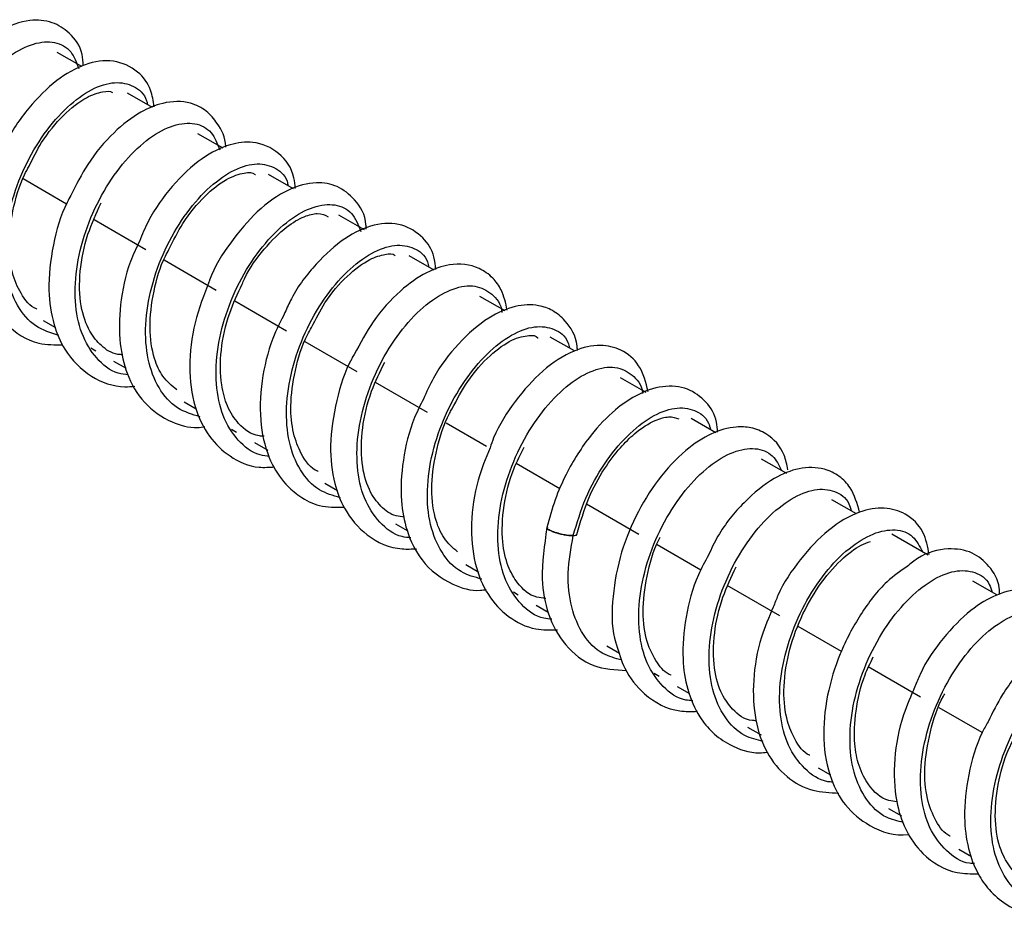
# Model space of a CAD drawing. Header units: millimetres. Extents: x 13 to 546, y 13 to 419.
# Tile 5 of 10: x 225 to 249, y 281 to 304. Entities that reach past the tile are written whole.
import ezdxf

# ---------------------------------------------------------------- set-up
doc = ezdxf.new("R2010")
doc.units = ezdxf.units.MM
doc.header["$LTSCALE"] = 2

msp = doc.modelspace()

# ---------------------------------------------------------------- linework, layer by layer
for p, q in [((226.266, 302.776), (225.645, 303.134)), ((228.04, 301.751), (227.413, 302.113)), ((229.813, 300.727), (229.18, 301.093)), ((231.577, 299.71), (230.948, 300.072)), ((225.884, 299.328), (224.793, 299.958)), ((233.357, 298.682), (232.716, 299.052)), ((227.869, 298.182), (226.572, 298.931)), ((235.111, 297.669), (234.484, 298.031)), ((229.637, 297.162), (228.329, 297.917)), ((231.405, 296.141), (230.105, 296.891)), ((236.888, 296.644), (236.251, 297.011)), ((225.297, 296.407), (225.601, 296.231)), ((233.172, 295.121), (231.868, 295.874)), ((238.627, 295.64), (238.019, 295.99)), ((226.489, 295.718), (226.613, 295.647)), ((227.064, 295.386), (227.375, 295.207)), ((234.94, 294.1), (233.639, 294.852)), ((240.427, 294.6), (239.787, 294.97)), ((228.832, 294.366), (229.138, 294.189)), ((236.42, 293.246), (235.406, 293.831)), ((242.177, 293.59), (241.555, 293.949)), ((230.026, 293.677), (230.148, 293.606)), ((230.6, 293.345), (230.933, 293.153)), ((243.957, 292.563), (243.322, 292.929)), ((238.264, 292.181), (237.17, 292.813)), ((232.368, 292.325), (232.682, 292.143)), ((245.711, 291.55), (245.09, 291.908)), ((240.243, 291.039), (238.928, 291.798)), ((234.136, 291.304), (234.43, 291.134)), ((247.504, 290.515), (246.594, 291.04)), ((241.8, 290.14), (240.705, 290.772)), ((235.903, 290.284), (236.233, 290.093)), ((249.232, 289.517), (248.626, 289.867)), ((243.779, 288.998), (242.463, 289.757)), ((237.098, 289.594), (237.219, 289.524)), ((237.671, 289.263), (237.973, 289.089)), ((245.331, 288.102), (244.244, 288.729)), ((239.439, 288.243), (239.759, 288.058)), ((247.314, 286.957), (245.999, 287.716)), ((240.633, 287.553), (240.755, 287.483)), ((241.207, 287.222), (241.52, 287.042)), ((248.862, 286.063), (247.783, 286.686)), ((242.974, 286.202), (243.312, 286.007)), ((244.742, 285.181), (245.056, 285)), ((246.51, 284.161), (246.834, 283.974)), ((248.278, 283.14), (248.595, 282.957))]:
    msp.add_line(p, q)
for points, knots in [([(226.303, 302.796), (226.296, 302.895), (226.275, 303.234), (226, 303.614), (225.517, 303.927), (224.905, 303.973), (224.199, 303.722), (223.452, 303.121), (222.838, 302.374), (222.568, 301.804), (222.455, 301.567)], [0, 0, 0, 0, 0.055151, 0.188883, 0.299274, 0.419946, 0.578211, 0.740723, 0.891972, 1, 1, 1, 1]), ([(223.912, 297.079), (223.812, 297.092), (223.482, 297.137), (223.057, 297.501), (222.686, 298.127), (222.534, 298.952), (222.592, 299.883), (222.857, 300.844), (223.285, 301.747), (223.841, 302.514), (224.45, 303.077), (225.065, 303.389), (225.597, 303.422), (226.009, 303.207), (226.13, 302.883), (226.187, 302.731)], [0, 0, 0, 0, 0.034897, 0.115903, 0.197682, 0.278638, 0.360461, 0.441376, 0.523233, 0.604118, 0.686, 0.766862, 0.848761, 0.929611, 1, 1, 1, 1]), ([(228.084, 301.769), (228.061, 301.914), (228.007, 302.26), (227.669, 302.704), (227.062, 302.978), (226.351, 302.871), (225.615, 302.462), (224.929, 301.769), (224.393, 301.009), (224.187, 300.476), (224.116, 300.293)], [0, 0, 0, 0, 0.0829688, 0.198098, 0.3378945, 0.4817767, 0.6244454, 0.7747812, 0.9224064, 1, 1, 1, 1]), ([(225.69, 296.028), (225.488, 296.092), (225.07, 296.225), (224.621, 296.753), (224.355, 297.483), (224.302, 298.369), (224.464, 299.325), (224.811, 300.269), (225.309, 301.116), (225.897, 301.793), (226.517, 302.238), (227.104, 302.423), (227.576, 302.31), (227.856, 302.088), (227.906, 301.858), (227.913, 301.825)], [0, 0, 0, 0, 0.0772016, 0.1602019, 0.2424526, 0.3253966, 0.4077109, 0.4905895, 0.572977, 0.6557811, 0.7382514, 0.8209719, 0.9035343, 0.9861623, 1, 1, 1, 1]), ([(224.942, 300.279), (225.043, 300.482), (225.286, 300.974), (225.806, 301.59), (226.36, 302.023), (226.797, 302.159), (226.983, 302.17), (227.035, 302.13), (227.035, 302.13)], [0, 0, 0, 0, 0.161236, 0.390934, 0.62915, 0.823224, 0.999018, 1, 1, 1, 1]), ([(229.876, 300.759), (229.876, 300.764), (229.872, 300.999), (229.708, 301.316), (229.398, 301.686), (228.93, 301.92), (228.348, 301.908), (227.698, 301.64), (227.052, 301.141), (226.426, 300.412), (226.124, 299.808), (225.99, 299.54)], [0, 0, 0, 0, 0.00309, 0.129486, 0.217979, 0.314858, 0.462497, 0.576628, 0.721497, 0.876557, 1, 1, 1, 1]), ([(227.429, 295.04), (227.345, 295.051), (227.029, 295.09), (226.612, 295.44), (226.232, 296.056), (226.072, 296.876), (226.121, 297.804), (226.379, 298.765), (226.8, 299.672), (227.353, 300.446), (227.961, 301.018), (228.577, 301.34), (229.113, 301.385), (229.538, 301.175), (229.667, 300.845), (229.729, 300.686)], [0, 0, 0, 0, 0.0296214, 0.1106403, 0.1925125, 0.2734892, 0.3553972, 0.4363411, 0.5182759, 0.5991967, 0.6811489, 0.7620562, 0.8440168, 0.9249201, 1, 1, 1, 1]), ([(231.622, 299.721), (231.614, 299.811), (231.579, 300.171), (231.246, 300.648), (230.618, 300.925), (229.943, 300.84), (229.252, 300.498), (228.541, 299.822), (227.991, 299.075), (227.781, 298.561), (227.711, 298.39)], [0, 0, 0, 0, 0.050144, 0.201251, 0.352198, 0.469594, 0.615085, 0.776538, 0.925771, 1, 1, 1, 1]), ([(224.116, 300.293), (224.046, 300.136), (223.821, 299.635), (223.65, 298.698), (223.676, 297.677), (223.936, 296.872), (224.408, 296.215), (225.042, 295.795), (225.586, 295.794), (225.792, 295.793)], [0, 0, 0, 0, 0.076171, 0.244013, 0.424177, 0.569768, 0.697712, 0.885068, 1, 1, 1, 1]), ([(225.14, 296.692), (225.137, 296.693), (224.963, 296.757), (224.742, 297.041), (224.498, 297.581), (224.41, 298.302), (224.511, 299.151), (224.711, 299.862), (224.902, 300.207), (224.942, 300.279)], [0, 0, 0, 0, 0.004296, 0.205293, 0.37562, 0.547079, 0.745915, 0.946816, 1, 1, 1, 1]), ([(229.235, 293.988), (229.038, 294.047), (228.622, 294.172), (228.172, 294.687), (227.897, 295.41), (227.836, 296.291), (227.989, 297.246), (228.329, 298.191), (228.822, 299.044), (229.408, 299.729), (230.028, 300.185), (230.618, 300.38), (231.095, 300.279), (231.383, 300.059), (231.436, 299.825), (231.445, 299.786)], [0, 0, 0, 0, 0.074853, 0.157786, 0.240069, 0.322938, 0.405293, 0.488089, 0.570524, 0.653239, 0.735765, 0.818388, 0.901012, 0.983538, 1, 1, 1, 1]), ([(228.451, 298.188), (228.563, 298.414), (228.817, 298.929), (229.346, 299.551), (229.903, 299.987), (230.366, 300.128), (230.555, 300.124), (230.618, 300.067), (230.621, 300.065)], [0, 0, 0, 0, 0.167478, 0.382168, 0.59212, 0.794393, 0.990857, 1, 1, 1, 1]), ([(233.399, 298.701), (233.399, 298.735), (233.398, 299.042), (233.163, 299.424), (232.7, 299.805), (232.101, 299.902), (231.429, 299.718), (230.668, 299.196), (230.002, 298.388), (229.588, 297.759), (229.47, 297.41), (229.468, 297.406)], [0, 0, 0, 0, 0.018423, 0.162748, 0.279218, 0.391611, 0.537146, 0.698984, 0.850605, 0.998111, 1, 1, 1, 1]), ([(225.99, 299.54), (225.959, 299.484), (225.747, 299.105), (225.515, 298.27), (225.396, 297.208), (225.528, 296.331), (225.858, 295.558), (226.455, 294.967), (227.121, 294.717), (227.514, 294.75), (227.598, 294.757)], [0, 0, 0, 0, 0.027644, 0.186834, 0.356844, 0.499226, 0.616588, 0.791961, 0.955679, 1, 1, 1, 1]), ([(227.296, 295.547), (227.254, 295.548), (227.034, 295.557), (226.761, 295.749), (226.428, 296.131), (226.214, 296.764), (226.189, 297.619), (226.373, 298.54), (226.629, 299.095), (226.749, 299.354)], [0, 0, 0, 0, 0.036161, 0.186839, 0.324956, 0.490259, 0.670476, 0.846103, 1, 1, 1, 1]), ([(230.975, 292.996), (230.895, 293.004), (230.583, 293.039), (230.166, 293.379), (229.778, 293.986), (229.61, 294.8), (229.65, 295.724), (229.901, 296.686), (230.316, 297.597), (230.865, 298.377), (231.471, 298.959), (232.089, 299.292), (232.629, 299.348), (233.066, 299.143), (233.203, 298.808), (233.271, 298.642)], [0, 0, 0, 0, 0.0276059, 0.1083939, 0.1900994, 0.2708532, 0.3525868, 0.433316, 0.5150686, 0.5957826, 0.6775452, 0.7582536, 0.8400169, 0.9207293, 1, 1, 1, 1]), ([(230.289, 297.317), (230.308, 297.363), (230.449, 297.699), (230.847, 298.225), (231.371, 298.762), (231.854, 299.036), (232.239, 299.122), (232.372, 299.05), (232.449, 299.007)], [0, 0, 0, 0, 0.032195, 0.235479, 0.442609, 0.613821, 0.774037, 1, 1, 1, 1]), ([(235.15, 297.682), (235.139, 297.792), (235.109, 298.108), (234.834, 298.522), (234.294, 298.863), (233.6, 298.846), (232.856, 298.505), (232.145, 297.855), (231.619, 297.185), (231.416, 296.723), (231.364, 296.606)], [0, 0, 0, 0, 0.064627, 0.185029, 0.320743, 0.472279, 0.628398, 0.788356, 0.946356, 1, 1, 1, 1]), ([(227.711, 298.39), (227.632, 298.222), (227.392, 297.714), (227.207, 296.812), (227.193, 295.856), (227.386, 295.016), (227.806, 294.293), (228.448, 293.859), (229.001, 293.691), (229.291, 293.731), (229.355, 293.74)], [0, 0, 0, 0, 0.080093, 0.243082, 0.396313, 0.525951, 0.680265, 0.843394, 0.965573, 1, 1, 1, 1]), ([(232.754, 291.959), (232.571, 292.011), (232.168, 292.125), (231.723, 292.622), (231.439, 293.336), (231.37, 294.213), (231.515, 295.166), (231.848, 296.114), (232.335, 296.972), (232.92, 297.664), (233.539, 298.13), (234.132, 298.337), (234.614, 298.247), (234.909, 298.03), (234.966, 297.792), (234.977, 297.747)], [0, 0, 0, 0, 0.069377, 0.152513, 0.235108, 0.318172, 0.400847, 0.483831, 0.566595, 0.649488, 0.73235, 0.815146, 0.898101, 0.980804, 1, 1, 1, 1]), ([(228.649, 294.665), (228.525, 294.767), (228.296, 294.953), (228.05, 295.486), (227.938, 296.213), (228.048, 297.115), (228.243, 297.812), (228.421, 298.133), (228.451, 298.188)], [0, 0, 0, 0, 0.18251, 0.335853, 0.544027, 0.756758, 0.958753, 1, 1, 1, 1]), ([(232.028, 296.232), (232.137, 296.444), (232.394, 296.946), (232.924, 297.554), (233.47, 297.959), (233.898, 298.08), (234.075, 298.088), (234.129, 298.038), (234.13, 298.037)], [0, 0, 0, 0, 0.167681, 0.396505, 0.628081, 0.810359, 0.995874, 1, 1, 1, 1]), ([(236.942, 296.667), (236.902, 296.843), (236.834, 297.145), (236.577, 297.497), (236.159, 297.801), (235.557, 297.859), (234.883, 297.621), (234.229, 297.16), (233.585, 296.454), (233.254, 295.837), (233.101, 295.552)], [0, 0, 0, 0, 0.108568, 0.187028, 0.280832, 0.443688, 0.564767, 0.706251, 0.864687, 1, 1, 1, 1]), ([(229.468, 297.406), (229.333, 297.055), (229.058, 296.343), (228.932, 295.234), (229.058, 294.252), (229.421, 293.488), (229.98, 292.96), (230.563, 292.694), (230.972, 292.723), (231.104, 292.732)], [0, 0, 0, 0, 0.1614679, 0.3279919, 0.4951973, 0.6445815, 0.7796169, 0.9288221, 1, 1, 1, 1]), ([(230.841, 293.5), (230.801, 293.502), (230.532, 293.519), (230.222, 293.756), (229.91, 294.213), (229.74, 294.843), (229.732, 295.649), (229.924, 296.545), (230.176, 297.078), (230.289, 297.317)], [0, 0, 0, 0, 0.0344122, 0.2296751, 0.3778822, 0.5069699, 0.683417, 0.8583482, 1, 1, 1, 1]), ([(234.524, 290.951), (234.448, 290.958), (234.139, 290.988), (233.721, 291.318), (233.325, 291.916), (233.149, 292.723), (233.18, 293.645), (233.423, 294.607), (233.832, 295.521), (234.377, 296.308), (234.982, 296.899), (235.599, 297.241), (236.152, 297.316), (236.567, 297.089), (236.789, 296.829), (236.808, 296.609), (236.808, 296.609)], [0, 0, 0, 0, 0.026004, 0.106684, 0.188334, 0.268988, 0.350659, 0.431296, 0.512978, 0.593608, 0.675292, 0.755925, 0.837602, 0.918247, 0.999908, 1, 1, 1, 1]), ([(238.703, 295.656), (238.701, 295.694), (238.684, 295.994), (238.471, 296.351), (238.1, 296.668), (237.668, 296.819), (237.118, 296.789), (236.435, 296.489), (235.725, 295.869), (235.149, 295.134), (234.917, 294.612), (234.839, 294.434)], [0, 0, 0, 0, 0.021338, 0.168199, 0.255345, 0.336174, 0.460638, 0.599549, 0.765094, 0.91992, 1, 1, 1, 1]), ([(231.364, 296.606), (231.256, 296.391), (230.983, 295.846), (230.748, 294.852), (230.719, 293.782), (230.947, 292.909), (231.318, 292.332), (231.749, 291.966), (232.23, 291.714), (232.637, 291.717), (232.847, 291.718)], [0, 0, 0, 0, 0.1011248, 0.2561347, 0.4243539, 0.5778593, 0.7033887, 0.7877461, 0.8901977, 1, 1, 1, 1]), ([(232.201, 292.617), (232.197, 292.618), (232.007, 292.686), (231.786, 292.996), (231.555, 293.566), (231.481, 294.291), (231.6, 295.143), (231.806, 295.842), (231.994, 296.171), (232.028, 296.232)], [0, 0, 0, 0, 0.004455, 0.223423, 0.386128, 0.556226, 0.755502, 0.955146, 1, 1, 1, 1]), ([(236.307, 289.915), (236.126, 289.964), (235.723, 290.071), (235.275, 290.557), (234.982, 291.263), (234.904, 292.135), (235.04, 293.087), (235.368, 294.036), (235.849, 294.899), (236.431, 295.6), (237.049, 296.076), (237.645, 296.293), (238.132, 296.215), (238.435, 296), (238.496, 295.758), (238.509, 295.707)], [0, 0, 0, 0, 0.068058, 0.151014, 0.233555, 0.316432, 0.39906, 0.481849, 0.564574, 0.647266, 0.730085, 0.812683, 0.895587, 0.978101, 1, 1, 1, 1]), ([(235.553, 294.179), (235.68, 294.421), (235.959, 294.948), (236.511, 295.56), (237.07, 295.955), (237.502, 296.045), (237.66, 296.03), (237.715, 295.973), (237.716, 295.972)], [0, 0, 0, 0, 0.181354, 0.396536, 0.608859, 0.813697, 0.997603, 1, 1, 1, 1]), ([(233.101, 295.552), (233.08, 295.517), (232.874, 295.17), (232.632, 294.368), (232.464, 293.285), (232.567, 292.372), (232.863, 291.594), (233.41, 290.96), (234.089, 290.649), (234.542, 290.672), (234.662, 290.678)], [0, 0, 0, 0, 0.01747, 0.17283, 0.338223, 0.49051, 0.603562, 0.762527, 0.93733, 1, 1, 1, 1]), ([(240.48, 294.619), (240.421, 294.85), (240.308, 295.289), (239.834, 295.692), (239.243, 295.822), (238.583, 295.672), (237.832, 295.197), (237.146, 294.416), (236.688, 293.723), (236.54, 293.297), (236.511, 293.214)], [0, 0, 0, 0, 0.1393252, 0.2637278, 0.3741964, 0.5096009, 0.6691036, 0.8207158, 0.965157, 1, 1, 1, 1]), ([(234.366, 291.471), (234.293, 291.478), (234.055, 291.502), (233.763, 291.723), (233.447, 292.15), (233.266, 292.825), (233.279, 293.694), (233.488, 294.591), (233.749, 295.118), (233.867, 295.358)], [0, 0, 0, 0, 0.062617, 0.205725, 0.349828, 0.513436, 0.686192, 0.857639, 1, 1, 1, 1]), ([(238.057, 288.908), (237.991, 288.913), (237.691, 288.939), (237.277, 289.258), (236.872, 289.846), (236.687, 290.647), (236.71, 291.566), (236.945, 292.528), (237.348, 293.446), (237.889, 294.239), (238.493, 294.839), (239.111, 295.191), (239.667, 295.278), (240.089, 295.062), (240.317, 294.802), (240.339, 294.577), (240.339, 294.57)], [0, 0, 0, 0, 0.022631, 0.103357, 0.185094, 0.265802, 0.347552, 0.428251, 0.510004, 0.590704, 0.672453, 0.753163, 0.834897, 0.915627, 0.997337, 1, 1, 1, 1]), ([(242.222, 293.603), (242.216, 293.689), (242.198, 293.991), (241.95, 294.382), (241.47, 294.739), (240.828, 294.791), (240.215, 294.571), (239.605, 294.15), (238.992, 293.511), (238.478, 292.707), (238.124, 291.898), (238.001, 291.443), (237.938, 291.208)], [0, 0, 0, 0, 0.0412915, 0.1442209, 0.2489636, 0.3630822, 0.4858169, 0.5765696, 0.6933292, 0.8334098, 0.914038, 1, 1, 1, 1]), ([(234.839, 294.434), (234.761, 294.281), (234.515, 293.795), (234.302, 292.899), (234.251, 291.931), (234.408, 291.079), (234.797, 290.292), (235.468, 289.79), (236.07, 289.603), (236.368, 289.646), (236.416, 289.653)], [0, 0, 0, 0, 0.073187, 0.232214, 0.386552, 0.511174, 0.658382, 0.842135, 0.97439, 1, 1, 1, 1]), ([(235.696, 290.599), (235.575, 290.703), (235.339, 290.906), (235.096, 291.484), (235.009, 292.262), (235.155, 293.176), (235.359, 293.848), (235.532, 294.144), (235.553, 294.179)], [0, 0, 0, 0, 0.179042, 0.349671, 0.563832, 0.77192, 0.972743, 1, 1, 1, 1]), ([(238.599, 291.007), (238.692, 291.324), (238.879, 291.958), (239.365, 292.826), (239.942, 293.535), (240.56, 294.021), (241.159, 294.248), (241.651, 294.183), (241.962, 293.97), (242.027, 293.725), (242.042, 293.668)], [0, 0, 0, 0, 0.137014, 0.2741864, 0.4110423, 0.5483584, 0.6850718, 0.8225164, 0.9591032, 1, 1, 1, 1]), ([(238.689, 291.036), (238.778, 291.345), (238.945, 291.926), (239.351, 292.666), (239.756, 293.201), (240.196, 293.638), (240.638, 293.915), (241.039, 294.015), (241.171, 293.964), (241.245, 293.935)], [0, 0, 0, 0, 0.1699465, 0.3191034, 0.4463398, 0.5537145, 0.7149762, 0.8419523, 1, 1, 1, 1]), ([(243.985, 292.662), (243.96, 292.787), (243.885, 293.162), (243.538, 293.543), (243.076, 293.729), (242.611, 293.752), (242.054, 293.591), (241.385, 293.156), (240.721, 292.445), (240.142, 291.509), (239.729, 290.439), (239.556, 289.343), (239.564, 288.605), (239.673, 288.299), (239.677, 288.29)], [0, 0, 0, 0, 0.05249, 0.15775, 0.219328, 0.273929, 0.362584, 0.457649, 0.565831, 0.6707, 0.775894, 0.886974, 0.996369, 1, 1, 1, 1]), ([(236.511, 293.214), (236.401, 292.945), (236.148, 292.322), (236.009, 291.304), (236.094, 290.311), (236.42, 289.51), (236.954, 288.942), (237.568, 288.632), (238.017, 288.641), (238.203, 288.645)], [0, 0, 0, 0, 0.126405, 0.292772, 0.457466, 0.61138, 0.753546, 0.898292, 1, 1, 1, 1]), ([(237.91, 289.429), (237.834, 289.437), (237.537, 289.468), (237.23, 289.741), (236.942, 290.228), (236.794, 290.887), (236.827, 291.734), (237.037, 292.581), (237.273, 293.047), (237.366, 293.229)], [0, 0, 0, 0, 0.066931, 0.260826, 0.392705, 0.535184, 0.716491, 0.889361, 1, 1, 1, 1]), ([(241.598, 286.863), (241.539, 286.867), (241.245, 286.889), (240.832, 287.198), (240.42, 287.776), (240.226, 288.572), (240.24, 289.486), (240.468, 290.449), (240.865, 291.37), (241.402, 292.17), (242.003, 292.778), (242.624, 293.143), (243.175, 293.231), (243.613, 293.07), (243.758, 292.775), (243.824, 292.639)], [0, 0, 0, 0, 0.020512, 0.102678, 0.1859, 0.268055, 0.351282, 0.433437, 0.51666, 0.598823, 0.682034, 0.764216, 0.847404, 0.929614, 1, 1, 1, 1]), ([(245.785, 291.592), (245.723, 291.81), (245.621, 292.166), (245.281, 292.514), (244.844, 292.728), (244.272, 292.728), (243.59, 292.456), (242.887, 291.884), (242.306, 291.184), (242.066, 290.678), (241.99, 290.516)], [0, 0, 0, 0, 0.139305, 0.228326, 0.320522, 0.459472, 0.593902, 0.762341, 0.924046, 1, 1, 1, 1]), ([(243.369, 285.843), (243.207, 285.882), (242.822, 285.973), (242.378, 286.428), (242.068, 287.117), (241.974, 287.979), (242.093, 288.928), (242.407, 289.881), (242.876, 290.753), (243.454, 291.469), (244.07, 291.965), (244.672, 292.203), (245.169, 292.15), (245.488, 291.94), (245.558, 291.691), (245.575, 291.628)], [0, 0, 0, 0, 0.0601468, 0.1431784, 0.2260825, 0.3090197, 0.3920209, 0.4748611, 0.5579507, 0.6407031, 0.723872, 0.8065462, 0.8897854, 0.9723908, 1, 1, 1, 1]), ([(247.531, 290.532), (247.494, 290.726), (247.412, 291.152), (246.98, 291.573), (246.387, 291.74), (245.737, 291.622), (245.001, 291.197), (244.301, 290.446), (243.819, 289.75), (243.655, 289.309), (243.618, 289.209)], [0, 0, 0, 0, 0.11428, 0.250449, 0.366378, 0.495168, 0.654916, 0.810846, 0.957047, 1, 1, 1, 1]), ([(237.938, 291.208), (237.872, 290.769), (237.755, 289.995), (237.952, 288.988), (238.372, 288.224), (239.062, 287.674), (239.653, 287.639), (239.936, 287.622)], [0, 0, 0, 0, 0.235906, 0.415511, 0.612425, 0.814022, 1, 1, 1, 1]), ([(238.599, 291.007), (238.563, 291.006), (238.509, 291.008), (238.39, 291.026), (238.345, 291.034), (238.247, 291.057), (238.195, 291.071), (238.098, 291.102), (238.054, 291.12), (237.986, 291.153), (237.963, 291.168), (237.925, 291.208), (237.942, 291.223), (237.971, 291.23)], [0, 0, 0, 0, 0.25, 0.25, 0.375, 0.375, 0.5, 0.5, 0.625, 0.625, 0.75, 0.75, 1, 1, 1, 1]), ([(237.939, 291.208), (237.94, 291.201), (237.941, 291.185), (237.985, 291.152), (238.064, 291.115), (238.17, 291.078), (238.285, 291.047), (238.405, 291.023), (238.516, 291.008), (238.573, 291.007), (238.599, 291.007)], [0, 0, 0, 0, 0.108469, 0.234593, 0.367539, 0.500485, 0.626609, 0.740974, 0.885635, 1, 1, 1, 1]), ([(245.116, 284.821), (245.072, 284.823), (244.792, 284.841), (244.389, 285.14), (243.967, 285.707), (243.766, 286.496), (243.771, 287.407), (243.991, 288.369), (244.381, 289.293), (244.914, 290.1), (245.514, 290.717), (246.136, 291.092), (246.691, 291.192), (247.141, 291.037), (247.295, 290.737), (247.368, 290.593)], [0, 0, 0, 0, 0.015376, 0.097555, 0.180806, 0.262982, 0.34623, 0.428414, 0.511651, 0.593851, 0.677067, 0.759294, 0.84248, 0.924744, 1, 1, 1, 1]), ([(239.82, 287.886), (239.655, 287.928), (239.267, 288.026), (238.826, 288.492), (238.527, 289.189), (238.43, 290.057), (238.543, 290.691), (238.599, 291.007)], [0, 0, 0, 0, 0.157014, 0.368108, 0.578496, 0.78937, 1, 1, 1, 1]), ([(241.057, 287.501), (241.056, 287.502), (240.909, 287.551), (240.694, 287.807), (240.42, 288.326), (240.315, 289.09), (240.426, 289.982), (240.607, 290.649), (240.77, 290.945), (240.781, 290.966)], [0, 0, 0, 0, 0.000637, 0.177862, 0.365707, 0.566253, 0.775263, 0.984348, 1, 1, 1, 1]), ([(244.535, 285.498), (244.534, 285.498), (244.365, 285.556), (244.177, 285.843), (243.936, 286.38), (243.851, 287.119), (243.972, 288.028), (244.289, 288.949), (244.755, 289.772), (245.292, 290.403), (245.768, 290.766), (245.983, 290.833), (246.059, 290.857)], [0, 0, 0, 0, 0.001014, 0.121421, 0.209236, 0.32883, 0.456969, 0.578613, 0.69977, 0.824632, 0.938745, 1, 1, 1, 1]), ([(249.299, 289.531), (249.297, 289.586), (249.288, 289.873), (249.064, 290.241), (248.612, 290.629), (247.968, 290.713), (247.404, 290.578), (247.068, 290.305), (246.982, 290.235)], [0, 0, 0, 0, 0.048878, 0.25402, 0.440374, 0.655019, 0.911719, 1, 1, 1, 1]), ([(241.99, 290.516), (241.902, 290.353), (241.639, 289.866), (241.396, 288.952), (241.316, 287.968), (241.444, 287.125), (241.713, 286.503), (242.09, 286.043), (242.583, 285.705), (243.066, 285.528), (243.401, 285.566), (243.463, 285.573)], [0, 0, 0, 0, 0.0775285, 0.2322144, 0.3860652, 0.5088821, 0.6381695, 0.7286301, 0.8256803, 0.9677546, 1, 1, 1, 1]), ([(243.188, 286.362), (243.157, 286.363), (242.907, 286.369), (242.631, 286.591), (242.296, 287.032), (242.11, 287.68), (242.111, 288.535), (242.312, 289.438), (242.566, 289.971), (242.685, 290.221)], [0, 0, 0, 0, 0.025998, 0.210497, 0.340394, 0.502908, 0.682464, 0.850673, 1, 1, 1, 1]), ([(246.982, 290.235), (246.81, 290.117), (246.387, 289.826), (245.794, 289.052), (245.272, 288.064), (244.937, 286.975), (244.841, 285.873), (245.013, 284.933), (245.415, 284.189), (246.061, 283.664), (246.667, 283.453), (247.025, 283.512), (247.033, 283.513)], [0, 0, 0, 0, 0.0801195, 0.196907, 0.3106104, 0.4221409, 0.541209, 0.6621215, 0.7571078, 0.8647896, 0.9970232, 1, 1, 1, 1]), ([(246.887, 283.81), (246.74, 283.843), (246.367, 283.926), (245.931, 284.364), (245.611, 285.044), (245.509, 285.902), (245.619, 286.848), (245.927, 287.803), (246.39, 288.68), (246.966, 289.403), (247.581, 289.909), (248.185, 290.158), (248.687, 290.116), (249.014, 289.91), (249.088, 289.657), (249.109, 289.589)], [0, 0, 0, 0, 0.0547, 0.137882, 0.221096, 0.304179, 0.387483, 0.470477, 0.553862, 0.636776, 0.720233, 0.803076, 0.886596, 0.969379, 1, 1, 1, 1]), ([(251.07, 288.499), (251.048, 288.636), (250.989, 289.002), (250.689, 289.385), (250.272, 289.613), (249.803, 289.686), (249.228, 289.558), (248.539, 289.146), (247.88, 288.46), (247.389, 287.77), (247.216, 287.322), (247.175, 287.218)], [0, 0, 0, 0, 0.080267, 0.215393, 0.300005, 0.380253, 0.515795, 0.651063, 0.804561, 0.95493, 1, 1, 1, 1]), ([(243.618, 289.209), (243.511, 288.962), (243.253, 288.366), (243.089, 287.374), (243.137, 286.378), (243.422, 285.544), (243.927, 284.932), (244.563, 284.572), (245.044, 284.556), (245.266, 284.548)], [0, 0, 0, 0, 0.1159886, 0.279578, 0.438673, 0.5898116, 0.7371864, 0.8783359, 1, 1, 1, 1]), ([(248.665, 282.775), (248.625, 282.777), (248.348, 282.791), (247.945, 283.081), (247.516, 283.638), (247.305, 284.421), (247.302, 285.328), (247.514, 286.29), (247.898, 287.217), (248.426, 288.03), (249.025, 288.656), (249.645, 289.04), (250.212, 289.159), (250.653, 288.979), (250.9, 288.72), (250.931, 288.479), (250.934, 288.451)], [0, 0, 0, 0, 0.013502, 0.094294, 0.176141, 0.256938, 0.338774, 0.419587, 0.501404, 0.582241, 0.664031, 0.744902, 0.826654, 0.907569, 0.989275, 1, 1, 1, 1]), ([(252.849, 287.492), (252.807, 287.672), (252.734, 287.99), (252.456, 288.346), (252.025, 288.627), (251.428, 288.665), (250.737, 288.413), (250.043, 287.889), (249.41, 287.152), (249.124, 286.572), (249.008, 286.338)], [0, 0, 0, 0, 0.11093, 0.195113, 0.291125, 0.443855, 0.568661, 0.730192, 0.891465, 1, 1, 1, 1]), ([(239.677, 288.29), (239.739, 288.079), (239.885, 287.589), (240.401, 286.947), (241.071, 286.583), (241.565, 286.595), (241.714, 286.598)], [0, 0, 0, 0, 0.214328, 0.49759, 0.849022, 1, 1, 1, 1]), ([(246.72, 284.327), (246.651, 284.336), (246.355, 284.377), (246.035, 284.669), (245.761, 285.183), (245.637, 285.826), (245.667, 286.607), (245.844, 287.381), (246.055, 287.814), (246.128, 287.963)], [0, 0, 0, 0, 0.063617, 0.273519, 0.428004, 0.557802, 0.728534, 0.906394, 1, 1, 1, 1]), ([(250.424, 281.771), (250.284, 281.8), (249.919, 281.875), (249.483, 282.3), (249.155, 282.972), (249.045, 283.825), (249.146, 284.768), (249.447, 285.724), (249.905, 286.606), (250.477, 287.337), (251.091, 287.853), (251.698, 288.112), (252.204, 288.083), (252.54, 287.879), (252.62, 287.623), (252.642, 287.548)], [0, 0, 0, 0, 0.0515067, 0.1346286, 0.2179406, 0.3009712, 0.3843658, 0.4673148, 0.5507829, 0.6336597, 0.7171921, 0.8000065, 0.883594, 0.9663555, 1, 1, 1, 1]), ([(247.175, 287.218), (247.071, 286.983), (246.809, 286.397), (246.625, 285.379), (246.665, 284.398), (246.919, 283.601), (247.398, 282.928), (248.057, 282.521), (248.583, 282.52), (248.762, 282.519)], [0, 0, 0, 0, 0.110976, 0.27709, 0.448599, 0.57594, 0.714009, 0.902803, 1, 1, 1, 1]), ([(248.06, 283.465), (248.057, 283.466), (247.906, 283.531), (247.694, 283.823), (247.455, 284.391), (247.389, 285.181), (247.541, 286.073), (247.743, 286.732), (247.911, 287.016), (247.921, 287.033)], [0, 0, 0, 0, 0.004297, 0.189602, 0.376007, 0.572234, 0.779401, 0.986846, 1, 1, 1, 1]), ([(249.008, 286.338), (248.958, 286.247), (248.729, 285.837), (248.495, 284.996), (248.384, 283.997), (248.488, 283.161), (248.716, 282.554), (249.043, 282.082), (249.53, 281.675), (250.072, 281.452), (250.469, 281.487), (250.559, 281.494)], [0, 0, 0, 0, 0.0443224, 0.2000942, 0.3579609, 0.4850948, 0.6014353, 0.6874374, 0.7906305, 0.9527926, 1, 1, 1, 1]), ([(250.269, 282.297), (250.185, 282.305), (249.917, 282.329), (249.628, 282.582), (249.321, 283.052), (249.163, 283.744), (249.21, 284.625), (249.409, 285.427), (249.628, 285.858), (249.708, 286.015)], [0, 0, 0, 0, 0.0750172, 0.2394311, 0.3748621, 0.5504891, 0.7317263, 0.90231, 1, 1, 1, 1])]:
    msp.add_open_spline(points, degree=3, knots=knots)
msp.add_open_spline([(238.599, 291.007), (238.639, 291.009), (238.682, 291.015), (238.688, 291.035)], degree=3)
msp.add_open_spline([(238.599, 291.007), (238.639, 291.009), (238.682, 291.015), (238.688, 291.035)], degree=3)

doc.saveas('drawing.dxf')
